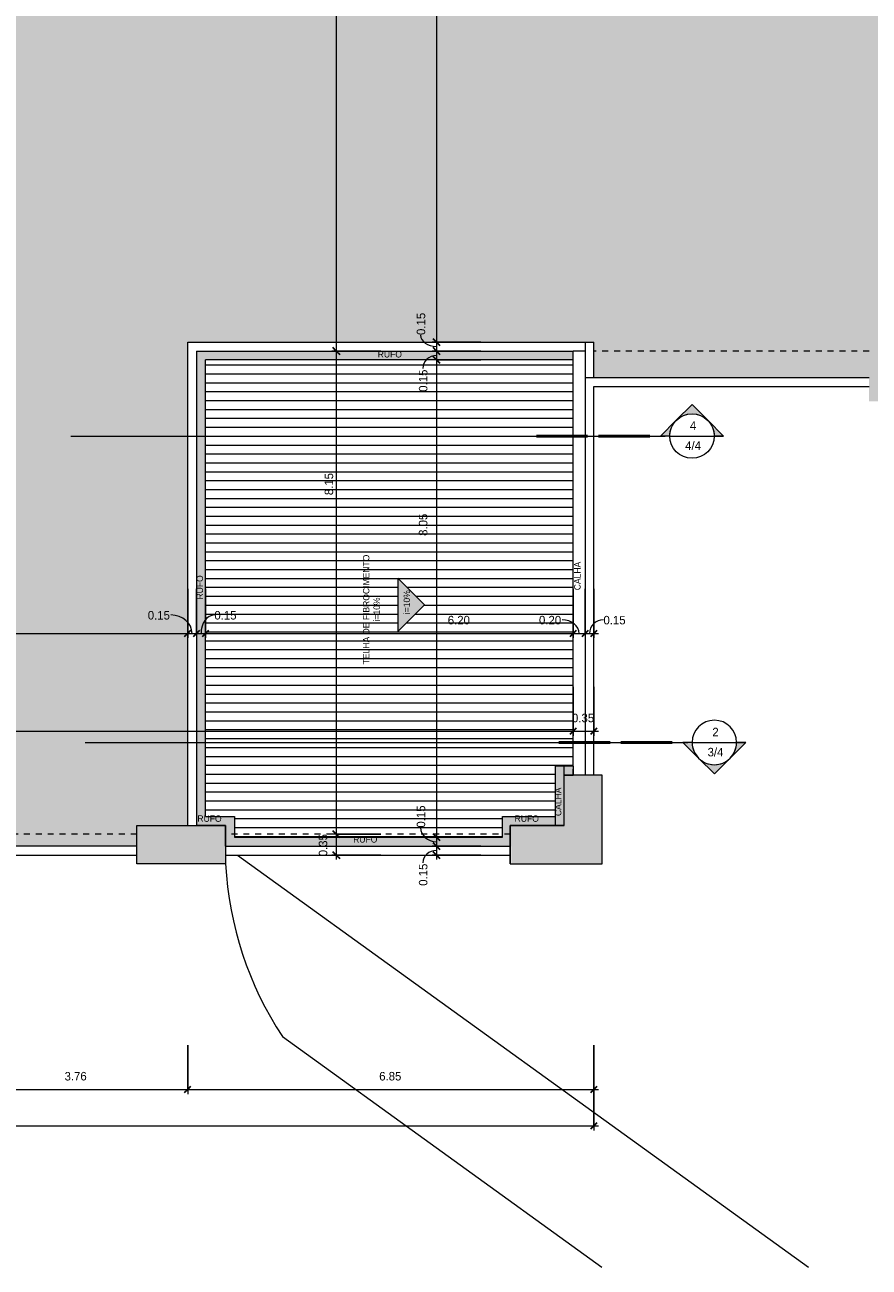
# Model space of a CAD drawing. Header units: metres. Extents: x -32 to 90, y -28 to 32.
# Tile 3 of 148: x -10 to 4, y -28 to -7. Entities that reach past the tile are written whole.
import ezdxf

# ---------------------------------------------------------------- set-up
doc = ezdxf.new("R2010")
doc.units = ezdxf.units.M
doc.linetypes.add('Projeção', pattern=[0.003969, 0.002381, -0.001587])
for name, color, linetype, lineweight in [('A-ANNO-DIMS', 4, 'Continuous', 9), ('A-ANNO-DIMS-75', 211, 'Continuous', 9), ('A-DETL', 90, 'Continuous', 18), ('A-DETL-GENF', 92, 'Continuous', 18), ('A-FLOR-OVHD', 1, 'Projeção', 18), ('A-ROOF', 132, 'Continuous', 18), ('A-ROOF-PATT', 132, 'Continuous', 18), ('A-WALL', 113, 'Continuous', 18), ('G-ANNO-SYMB', 111, 'Continuous', 9), ('G-ANNO-TEXT', 231, 'Continuous', 9)]:
    doc.layers.add(name, color=color, linetype=linetype, lineweight=lineweight)
doc.styles.add('Century Gothic', font='GOTHIC.TTF', dxfattribs={"height": 0.143711})
doc.styles.add('Century Gothic_2', font='GOTHIC.TTF', dxfattribs={"height": 0.107783})
doc.dimstyles.new('Diagonal_-_2MM_Century_Gothic_-_M_3', dxfattribs={"dimscale": 0.3048, "dimtxt": 0.15, "dimasz": 0.369094, "dimexe": 0.246063, "dimexo": 0.0625, "dimgap": 0.369094, "dimtad": 1, "dimrnd": 0.01, "dimzin": 0, "dimdsep": 46, "dimtxsty": 'Century Gothic', "dimblk1": 'OBLIQUE', "dimblk2": 'OBLIQUE', "dimsah": 1, "dimcen": 0.09, "dimdle": 0.246063, "dimazin": 0, "dimtfac": 1, "dimtdec": 4, "dimtix": 1, "dimtmove": 1, "dimatfit": 3, "dimfxl": 2.46063, "dimfxlon": 1, "dimtvp": 1, "dimtolj": 1, "dimtzin": 0, "dimarcsym": 2})
doc.dimstyles.new('Diagonal_-_2MM_Century_Gothic_-_M_3_1', dxfattribs={"dimscale": 0.3048, "dimtxt": 0.15, "dimasz": 0.369094, "dimexe": 0.246063, "dimexo": 0.0625, "dimgap": 0.369094, "dimtad": 1, "dimrnd": 0.01, "dimzin": 0, "dimdsep": 46, "dimtxsty": 'Century Gothic', "dimblk1": 'OBLIQUE', "dimblk2": 'OBLIQUE', "dimsah": 1, "dimcen": 0.09, "dimdle": 0.246063, "dimazin": 0, "dimtfac": 1, "dimtdec": 4, "dimtix": 1, "dimtmove": 0, "dimatfit": 3, "dimfxl": 2.46063, "dimfxlon": 1, "dimtvp": 1, "dimtolj": 1, "dimtzin": 0, "dimarcsym": 2})
doc.dimstyles.new('Diagonal_-_2MM_Century_Gothic_-_M_3_2', dxfattribs={"dimscale": 0.3048, "dimtxt": 0.15, "dimasz": 0.369094, "dimexe": 0.246063, "dimexo": 0.0625, "dimgap": 0.369094, "dimtad": 1, "dimrnd": 0.01, "dimzin": 0, "dimdsep": 46, "dimtxsty": 'Century Gothic', "dimblk1": 'OBLIQUE', "dimblk2": 'OBLIQUE', "dimsah": 1, "dimcen": 0.09, "dimdle": 0.246063, "dimazin": 0, "dimtfac": 1, "dimtdec": 4, "dimtix": 1, "dimtmove": 2, "dimatfit": 3, "dimfxl": 2.46063, "dimfxlon": 1, "dimtvp": 1, "dimtolj": 1, "dimtzin": 0, "dimarcsym": 2})

# ---------------------------------------------------------------- blocks, each defined once
blk = doc.blocks.new('Corte - M_Extremidade superior do corte - Preenchido-1049-3- PLANTA DE COBERTURA')
at = {"layer": 'G-ANNO-SYMB'}
h = blk.add_hatch(color=256, dxfattribs=at)
edge = h.paths.add_edge_path(flags=0)
edge.add_line((-0.00954, 0.00354), (-0.006, 0.00707))
edge.add_line((-0.006, 0.00707), (-0.00246, 0.00354))
edge.add_arc((-0.006, 0), 0.005, 45, 135)
h = blk.add_hatch(color=256, dxfattribs=at)
edge = h.paths.add_edge_path(flags=0)
edge.add_arc((-0.006, 0), 0.005, 135, 180)
edge.add_line((-0.011, 0), (-0.01307, 0))
edge.add_line((-0.01307, 0), (-0.00954, 0.00354))
h = blk.add_hatch(color=256, dxfattribs=at)
edge = h.paths.add_edge_path(flags=0)
edge.add_line((-0.00246, 0.00354), (0.00107, 0))
edge.add_line((0.00107, 0), (-0.001, 0))
edge.add_arc((-0.006, 0), 0.005, 0, 45)
for p, q in [((-0.006, 0.00707), (-0.00954, 0.00354)), ((-0.00246, 0.00354), (-0.006, 0.00707)), ((-0.00954, 0.00354), (-0.01307, 0)), ((0.00107, 0), (-0.00246, 0.00354)), ((-0.01307, 0), (-0.011, 0)), ((-0.001, 0), (0.00107, 0)), ((-0.011, 0), (-0.01307, 0)), ((-0.001, 0), (0.00107, 0))]:
    blk.add_line(p, q, dxfattribs=at)
at = {"layer": 'G-ANNO-SYMB', "lineweight": 50}
for p, q in [((0.00351, 0), (0.01502, 0)), ((0.01746, 0), (0.02898, 0))]:
    blk.add_line(p, q, dxfattribs=at)
at = {"layer": 'G-ANNO-SYMB'}
for start, end in [(360, 180), (135, 180), (45, 135), (0, 45), (180, 360)]:
    blk.add_arc((-0.006, 0), 0.005, start, end, dxfattribs=at)
blk = doc.blocks.new('DIMBLOCK19-3- PLANTA DE COBERTURA')
at = {"layer": 'A-ANNO-DIMS-75', "transparency": 16777216}
for p, q in [((-23.227, -16.678), (-23.227, -17.503)), ((-23.227, -17.428), (-23.227, -16.678)), ((-7.067, -16.678), (-7.067, -17.503)), ((-7.067, -17.428), (-7.067, -16.678)), ((-23.227, -17.428), (-7.067, -17.428))]:
    blk.add_line(p, q, dxfattribs=at)
at = {"layer": 'A-ANNO-DIMS-75', "lineweight": 35, "transparency": 16777216}
for p, q in [((-23.227, -17.428), (-23.171, -17.372)), ((-7.067, -17.428), (-7.011, -17.372)), ((-23.227, -17.428), (-23.284, -17.484)), ((-7.067, -17.428), (-7.124, -17.484))]:
    blk.add_line(p, q, dxfattribs=at)
at = {"layer": 'A-ANNO-DIMS-75', "color": 0, "transparency": 16777216, "insert": (-15.398, -17.131), "char_height": 0.1437, "width": 0.60286, "attachment_point": 1, "line_spacing_factor": 0.984117, "style": 'Century Gothic'}
blk.add_mtext('16.16', dxfattribs=at)
blk = doc.blocks.new('_Oblique')
at = {"color": 0, "linetype": 'ByBlock', "lineweight": -2}
blk.add_line((-0.5, -0.5), (0.5, 0.5), dxfattribs=at)
blk = doc.blocks.new('DIMBLOCK20-3- PLANTA DE COBERTURA')
at = {"layer": 'A-ANNO-DIMS-75', "transparency": 16777216}
for p, q in [((-7.067, -16.678), (-7.067, -17.503)), ((-7.067, -17.428), (-7.067, -16.678)), ((-6.917, -16.678), (-6.917, -17.503)), ((-6.917, -17.428), (-6.917, -16.678)), ((-7.067, -17.428), (-6.917, -17.428))]:
    blk.add_line(p, q, dxfattribs=at)
at = {"layer": 'A-ANNO-DIMS-75', "lineweight": 35, "transparency": 16777216}
for p, q in [((-7.067, -17.428), (-7.011, -17.372)), ((-6.917, -17.428), (-6.861, -17.372)), ((-7.067, -17.428), (-7.124, -17.484)), ((-6.917, -17.428), (-6.974, -17.484))]:
    blk.add_line(p, q, dxfattribs=at)
at = {"layer": 'A-ANNO-DIMS-75', "transparency": 16777216}
blk.add_ellipse((-7.35, -17.428), major_axis=(0.357, 0), ratio=0.874283, start_param=0, end_param=1.570796, dxfattribs=at)
at = {"layer": 'A-ANNO-DIMS-75', "color": 0, "transparency": 16777216, "insert": (-7.74, -17.049), "char_height": 0.1437, "width": 0.46857, "attachment_point": 1, "line_spacing_factor": 0.984117, "style": 'Century Gothic'}
blk.add_mtext('0.15', dxfattribs=at)
blk = doc.blocks.new('DIMBLOCK21-3- PLANTA DE COBERTURA')
at = {"layer": 'A-ANNO-DIMS-75', "transparency": 16777216}
for p, q in [((-6.917, -16.678), (-6.917, -17.503)), ((-6.917, -17.428), (-6.917, -16.678)), ((-6.767, -16.678), (-6.767, -17.503)), ((-6.767, -17.428), (-6.767, -16.678)), ((-6.917, -17.428), (-6.767, -17.428))]:
    blk.add_line(p, q, dxfattribs=at)
at = {"layer": 'A-ANNO-DIMS-75', "lineweight": 35, "transparency": 16777216}
for p, q in [((-6.917, -17.428), (-6.861, -17.372)), ((-6.767, -17.428), (-6.711, -17.372)), ((-6.917, -17.428), (-6.974, -17.484)), ((-6.767, -17.428), (-6.824, -17.484))]:
    blk.add_line(p, q, dxfattribs=at)
at = {"layer": 'A-ANNO-DIMS-75', "transparency": 16777216}
blk.add_ellipse((-6.617, -17.428), major_axis=(0, 0.312), ratio=0.72224, start_param=0, end_param=1.570796, dxfattribs=at)
at = {"layer": 'A-ANNO-DIMS-75', "color": 0, "transparency": 16777216, "insert": (-6.617, -17.049), "char_height": 0.1437, "width": 0.46857, "attachment_point": 1, "line_spacing_factor": 0.984117, "style": 'Century Gothic'}
blk.add_mtext('0.15', dxfattribs=at)
blk = doc.blocks.new('DIMBLOCK22-3- PLANTA DE COBERTURA')
at = {"layer": 'A-ANNO-DIMS-75', "transparency": 16777216}
for p, q in [((-6.767, -16.678), (-6.767, -17.503)), ((-6.767, -17.428), (-6.767, -16.678)), ((-0.567, -16.678), (-0.567, -17.503)), ((-0.567, -17.428), (-0.567, -16.678)), ((-6.767, -17.428), (-0.567, -17.428))]:
    blk.add_line(p, q, dxfattribs=at)
at = {"layer": 'A-ANNO-DIMS-75', "lineweight": 35, "transparency": 16777216}
for p, q in [((-6.767, -17.428), (-6.711, -17.372)), ((-0.567, -17.428), (-0.511, -17.372)), ((-6.767, -17.428), (-6.824, -17.484)), ((-0.567, -17.428), (-0.624, -17.484))]:
    blk.add_line(p, q, dxfattribs=at)
at = {"layer": 'A-ANNO-DIMS-75', "color": 0, "transparency": 16777216, "insert": (-2.682, -17.131), "char_height": 0.1437, "width": 0.46857, "attachment_point": 1, "line_spacing_factor": 0.984117, "style": 'Century Gothic'}
blk.add_mtext('6.20', dxfattribs=at)
blk = doc.blocks.new('DIMBLOCK23-3- PLANTA DE COBERTURA')
at = {"layer": 'A-ANNO-DIMS-75', "transparency": 16777216}
for p, q in [((-0.567, -16.678), (-0.567, -17.503)), ((-0.567, -17.428), (-0.567, -16.678)), ((-0.367, -16.678), (-0.367, -17.503)), ((-0.367, -17.428), (-0.367, -16.678)), ((-0.567, -17.428), (-0.367, -17.428))]:
    blk.add_line(p, q, dxfattribs=at)
at = {"layer": 'A-ANNO-DIMS-75', "lineweight": 35, "transparency": 16777216}
for p, q in [((-0.567, -17.428), (-0.511, -17.372)), ((-0.367, -17.428), (-0.311, -17.372)), ((-0.567, -17.428), (-0.624, -17.484)), ((-0.367, -17.428), (-0.424, -17.484))]:
    blk.add_line(p, q, dxfattribs=at)
at = {"layer": 'A-ANNO-DIMS-75', "transparency": 16777216}
blk.add_ellipse((-0.754, -17.428), major_axis=(0.287, 0), ratio=0.803991, start_param=0, end_param=1.570796, dxfattribs=at)
at = {"layer": 'A-ANNO-DIMS-75', "color": 0, "transparency": 16777216, "insert": (-1.144, -17.131), "char_height": 0.1437, "width": 0.46857, "attachment_point": 1, "line_spacing_factor": 0.984117, "style": 'Century Gothic'}
blk.add_mtext('0.20', dxfattribs=at)
blk = doc.blocks.new('DIMBLOCK24-3- PLANTA DE COBERTURA')
at = {"layer": 'A-ANNO-DIMS-75', "transparency": 16777216}
for p, q in [((-0.367, -16.678), (-0.367, -17.503)), ((-0.367, -17.428), (-0.367, -16.678)), ((-0.217, -16.678), (-0.217, -17.503)), ((-0.217, -17.428), (-0.217, -16.678)), ((-0.367, -17.428), (-0.142, -17.428))]:
    blk.add_line(p, q, dxfattribs=at)
at = {"layer": 'A-ANNO-DIMS-75', "lineweight": 35, "transparency": 16777216}
for p, q in [((-0.367, -17.428), (-0.311, -17.372)), ((-0.217, -17.428), (-0.161, -17.372)), ((-0.367, -17.428), (-0.424, -17.484)), ((-0.217, -17.428), (-0.274, -17.484))]:
    blk.add_line(p, q, dxfattribs=at)
at = {"layer": 'A-ANNO-DIMS-75', "transparency": 16777216}
blk.add_ellipse((-0.057, -17.428), major_axis=(-0.235, 0), ratio=0.979867, start_param=4.712389, end_param=6.283185, dxfattribs=at)
at = {"layer": 'A-ANNO-DIMS-75', "color": 0, "transparency": 16777216, "insert": (-0.057, -17.131), "char_height": 0.1437, "width": 0.46857, "attachment_point": 1, "line_spacing_factor": 0.984117, "style": 'Century Gothic'}
blk.add_mtext('0.15', dxfattribs=at)
blk = doc.blocks.new('DIMBLOCK39-3- PLANTA DE COBERTURA')
at = {"layer": 'A-ANNO-DIMS-75', "transparency": 16777216}
for p, q in [((-28.034, -18.328), (-28.034, -19.153)), ((-28.034, -19.078), (-28.034, -18.328)), ((-0.567, -18.328), (-0.567, -19.153)), ((-0.567, -19.078), (-0.567, -18.328)), ((-28.034, -19.078), (-0.567, -19.078))]:
    blk.add_line(p, q, dxfattribs=at)
at = {"layer": 'A-ANNO-DIMS-75', "lineweight": 35, "transparency": 16777216}
for p, q in [((-28.034, -19.078), (-27.978, -19.021)), ((-0.567, -19.078), (-0.511, -19.021)), ((-28.034, -19.078), (-28.09, -19.134)), ((-0.567, -19.078), (-0.624, -19.134))]:
    blk.add_line(p, q, dxfattribs=at)
at = {"layer": 'A-ANNO-DIMS-75', "color": 0, "transparency": 16777216, "insert": (-14.552, -18.781), "char_height": 0.1437, "width": 0.60286, "attachment_point": 1, "line_spacing_factor": 0.984117, "style": 'Century Gothic'}
blk.add_mtext('27.47', dxfattribs=at)
blk = doc.blocks.new('DIMBLOCK40-3- PLANTA DE COBERTURA')
at = {"layer": 'A-ANNO-DIMS-75', "transparency": 16777216}
for p, q in [((-0.567, -18.328), (-0.567, -19.153)), ((-0.567, -19.078), (-0.567, -18.328)), ((-0.217, -18.328), (-0.217, -19.153)), ((-0.217, -19.078), (-0.217, -18.328)), ((-0.567, -19.078), (-0.142, -19.078))]:
    blk.add_line(p, q, dxfattribs=at)
at = {"layer": 'A-ANNO-DIMS-75', "lineweight": 35, "transparency": 16777216}
for p, q in [((-0.567, -19.078), (-0.511, -19.021)), ((-0.217, -19.078), (-0.161, -19.021)), ((-0.567, -19.078), (-0.624, -19.134)), ((-0.217, -19.078), (-0.274, -19.134))]:
    blk.add_line(p, q, dxfattribs=at)
at = {"layer": 'A-ANNO-DIMS-75', "color": 0, "transparency": 16777216, "insert": (-0.588, -18.781), "char_height": 0.1437, "width": 0.46857, "attachment_point": 1, "line_spacing_factor": 0.984117, "style": 'Century Gothic'}
blk.add_mtext('0.35', dxfattribs=at)
blk = doc.blocks.new('DIMBLOCK49-3- PLANTA DE COBERTURA')
at = {"layer": 'A-ANNO-DIMS-75', "lineweight": 35, "transparency": 16777216}
for p, q in [((-2.872, 5.415), (-2.928, 5.472)), ((-2.872, 5.415), (-2.816, 5.359)), ((-2.872, -12.515), (-2.928, -12.458)), ((-2.872, -12.515), (-2.816, -12.571))]:
    blk.add_line(p, q, dxfattribs=at)
at = {"layer": 'A-ANNO-DIMS-75', "transparency": 16777216}
for p, q in [((-2.872, 5.49), (-2.872, -12.515)), ((-2.122, 5.415), (-2.947, 5.415)), ((-2.872, 5.415), (-2.122, 5.415)), ((-2.122, -12.515), (-2.947, -12.515)), ((-2.872, -12.515), (-2.122, -12.515))]:
    blk.add_line(p, q, dxfattribs=at)
at = {"layer": 'A-ANNO-DIMS-75', "color": 0, "transparency": 16777216, "insert": (-3.169, -3.801), "char_height": 0.1437, "width": 0.60286, "attachment_point": 1, "rotation": 90, "line_spacing_factor": 0.984117, "style": 'Century Gothic'}
blk.add_mtext('17.93', dxfattribs=at)
blk = doc.blocks.new('DIMBLOCK50-3- PLANTA DE COBERTURA')
at = {"layer": 'A-ANNO-DIMS-75', "transparency": 16777216}
for p, q in [((-2.122, -12.515), (-2.947, -12.515)), ((-2.872, -12.515), (-2.872, -12.665)), ((-2.872, -12.515), (-2.122, -12.515)), ((-2.122, -12.665), (-2.947, -12.665)), ((-2.872, -12.665), (-2.122, -12.665))]:
    blk.add_line(p, q, dxfattribs=at)
at = {"layer": 'A-ANNO-DIMS-75', "lineweight": 35, "transparency": 16777216}
for p, q in [((-2.872, -12.515), (-2.928, -12.458)), ((-2.872, -12.515), (-2.816, -12.571)), ((-2.872, -12.665), (-2.928, -12.608)), ((-2.872, -12.665), (-2.816, -12.721))]:
    blk.add_line(p, q, dxfattribs=at)
at = {"layer": 'A-ANNO-DIMS-75', "transparency": 16777216}
blk.add_ellipse((-2.872, -12.395), major_axis=(0.267, 0), ratio=0.728492, start_param=3.141593, end_param=4.712389, dxfattribs=at)
at = {"layer": 'A-ANNO-DIMS-75', "color": 0, "transparency": 16777216, "insert": (-3.206, -12.395), "char_height": 0.1437, "width": 0.46857, "attachment_point": 1, "rotation": 90, "line_spacing_factor": 0.984117, "style": 'Century Gothic'}
blk.add_mtext('0.15', dxfattribs=at)
blk = doc.blocks.new('DIMBLOCK51-3- PLANTA DE COBERTURA')
at = {"layer": 'A-ANNO-DIMS-75', "transparency": 16777216}
for p, q in [((-2.122, -12.665), (-2.947, -12.665)), ((-2.872, -12.665), (-2.872, -12.815)), ((-2.872, -12.665), (-2.122, -12.665)), ((-2.122, -12.815), (-2.947, -12.815)), ((-2.872, -12.815), (-2.122, -12.815))]:
    blk.add_line(p, q, dxfattribs=at)
at = {"layer": 'A-ANNO-DIMS-75', "lineweight": 35, "transparency": 16777216}
for p, q in [((-2.872, -12.665), (-2.928, -12.608)), ((-2.872, -12.815), (-2.928, -12.758)), ((-2.872, -12.665), (-2.816, -12.721)), ((-2.872, -12.815), (-2.816, -12.871))]:
    blk.add_line(p, q, dxfattribs=at)
at = {"layer": 'A-ANNO-DIMS-75', "transparency": 16777216}
blk.add_ellipse((-2.872, -12.961), major_axis=(-0.23, 0), ratio=0.961995, start_param=4.712389, end_param=6.283185, dxfattribs=at)
at = {"layer": 'A-ANNO-DIMS-75', "color": 0, "transparency": 16777216, "insert": (-3.169, -13.352), "char_height": 0.1437, "width": 0.46857, "attachment_point": 1, "rotation": 90, "line_spacing_factor": 0.984117, "style": 'Century Gothic'}
blk.add_mtext('0.15', dxfattribs=at)
blk = doc.blocks.new('DIMBLOCK52-3- PLANTA DE COBERTURA')
at = {"layer": 'A-ANNO-DIMS-75', "lineweight": 35, "transparency": 16777216}
for p, q in [((-2.872, -12.815), (-2.928, -12.758)), ((-2.872, -12.815), (-2.816, -12.871)), ((-2.872, -20.865), (-2.928, -20.808)), ((-2.872, -20.865), (-2.816, -20.921))]:
    blk.add_line(p, q, dxfattribs=at)
at = {"layer": 'A-ANNO-DIMS-75', "transparency": 16777216}
for p, q in [((-2.122, -12.815), (-2.947, -12.815)), ((-2.872, -12.815), (-2.872, -20.865)), ((-2.872, -12.815), (-2.122, -12.815)), ((-2.122, -20.865), (-2.947, -20.865)), ((-2.872, -20.865), (-2.122, -20.865))]:
    blk.add_line(p, q, dxfattribs=at)
at = {"layer": 'A-ANNO-DIMS-75', "color": 0, "transparency": 16777216, "insert": (-3.169, -15.782), "char_height": 0.1437, "width": 0.46857, "attachment_point": 1, "rotation": 90, "line_spacing_factor": 0.984117, "style": 'Century Gothic'}
blk.add_mtext('8.05', dxfattribs=at)
blk = doc.blocks.new('DIMBLOCK53-3- PLANTA DE COBERTURA')
at = {"layer": 'A-ANNO-DIMS-75', "transparency": 16777216}
for p, q in [((-2.122, -20.865), (-2.947, -20.865)), ((-2.872, -20.865), (-2.872, -21.015)), ((-2.872, -20.865), (-2.122, -20.865)), ((-2.122, -21.015), (-2.947, -21.015)), ((-2.872, -21.015), (-2.122, -21.015))]:
    blk.add_line(p, q, dxfattribs=at)
at = {"layer": 'A-ANNO-DIMS-75', "lineweight": 35, "transparency": 16777216}
for p, q in [((-2.872, -20.865), (-2.928, -20.808)), ((-2.872, -20.865), (-2.816, -20.921)), ((-2.872, -21.015), (-2.928, -20.958)), ((-2.872, -21.015), (-2.816, -21.071))]:
    blk.add_line(p, q, dxfattribs=at)
at = {"layer": 'A-ANNO-DIMS-75', "transparency": 16777216}
blk.add_ellipse((-2.872, -20.702), major_axis=(0.267, 0), ratio=0.890224, start_param=3.141593, end_param=4.712389, dxfattribs=at)
at = {"layer": 'A-ANNO-DIMS-75', "color": 0, "transparency": 16777216, "insert": (-3.206, -20.702), "char_height": 0.1437, "width": 0.46857, "attachment_point": 1, "rotation": 90, "line_spacing_factor": 0.984117, "style": 'Century Gothic'}
blk.add_mtext('0.15', dxfattribs=at)
blk = doc.blocks.new('DIMBLOCK54-3- PLANTA DE COBERTURA')
at = {"layer": 'A-ANNO-DIMS-75', "transparency": 16777216}
for p, q in [((-2.122, -21.015), (-2.947, -21.015)), ((-2.872, -21.015), (-2.872, -21.24)), ((-2.872, -21.015), (-2.122, -21.015)), ((-2.122, -21.165), (-2.947, -21.165)), ((-2.872, -21.165), (-2.122, -21.165))]:
    blk.add_line(p, q, dxfattribs=at)
at = {"layer": 'A-ANNO-DIMS-75', "lineweight": 35, "transparency": 16777216}
for p, q in [((-2.872, -21.015), (-2.928, -20.958)), ((-2.872, -21.165), (-2.928, -21.108)), ((-2.872, -21.015), (-2.816, -21.071)), ((-2.872, -21.165), (-2.816, -21.221))]:
    blk.add_line(p, q, dxfattribs=at)
at = {"layer": 'A-ANNO-DIMS-75', "transparency": 16777216}
blk.add_ellipse((-2.872, -21.293), major_axis=(0.23, 0), ratio=0.882979, start_param=1.570796, end_param=3.141593, dxfattribs=at)
at = {"layer": 'A-ANNO-DIMS-75', "color": 0, "transparency": 16777216, "insert": (-3.169, -21.683), "char_height": 0.1437, "width": 0.46857, "attachment_point": 1, "rotation": 90, "line_spacing_factor": 0.984117, "style": 'Century Gothic'}
blk.add_mtext('0.15', dxfattribs=at)
blk = doc.blocks.new('DIMBLOCK55-3- PLANTA DE COBERTURA')
at = {"layer": 'A-ANNO-DIMS-75', "lineweight": 35, "transparency": 16777216}
for p, q in [((-4.561, 5.415), (-4.617, 5.472)), ((-4.561, 5.415), (-4.504, 5.359)), ((-4.561, -12.665), (-4.617, -12.608)), ((-4.561, -12.665), (-4.504, -12.721))]:
    blk.add_line(p, q, dxfattribs=at)
at = {"layer": 'A-ANNO-DIMS-75', "transparency": 16777216}
for p, q in [((-4.561, 5.49), (-4.561, -12.665)), ((-3.811, 5.415), (-4.636, 5.415)), ((-4.561, 5.415), (-3.811, 5.415)), ((-3.811, -12.665), (-4.636, -12.665)), ((-4.561, -12.665), (-3.811, -12.665))]:
    blk.add_line(p, q, dxfattribs=at)
at = {"layer": 'A-ANNO-DIMS-75', "color": 0, "transparency": 16777216, "insert": (-4.857, -3.876), "char_height": 0.1437, "width": 0.60286, "attachment_point": 1, "rotation": 90, "line_spacing_factor": 0.984117, "style": 'Century Gothic'}
blk.add_mtext('18.08', dxfattribs=at)
blk = doc.blocks.new('DIMBLOCK56-3- PLANTA DE COBERTURA')
at = {"layer": 'A-ANNO-DIMS-75', "transparency": 16777216}
for p, q in [((-3.811, -12.665), (-4.636, -12.665)), ((-4.561, -12.665), (-4.561, -20.815)), ((-4.561, -12.665), (-3.811, -12.665)), ((-3.811, -20.815), (-4.636, -20.815)), ((-4.561, -20.815), (-3.811, -20.815))]:
    blk.add_line(p, q, dxfattribs=at)
at = {"layer": 'A-ANNO-DIMS-75', "lineweight": 35, "transparency": 16777216}
for p, q in [((-4.561, -12.665), (-4.617, -12.608)), ((-4.561, -12.665), (-4.504, -12.721)), ((-4.561, -20.815), (-4.617, -20.758)), ((-4.561, -20.815), (-4.504, -20.871))]:
    blk.add_line(p, q, dxfattribs=at)
at = {"layer": 'A-ANNO-DIMS-75', "color": 0, "transparency": 16777216, "insert": (-4.758, -15.096), "char_height": 0.1437, "width": 0.46857, "attachment_point": 1, "rotation": 90, "line_spacing_factor": 0.984117, "style": 'Century Gothic'}
blk.add_mtext('8.15', dxfattribs=at)
blk = doc.blocks.new('DIMBLOCK57-3- PLANTA DE COBERTURA')
at = {"layer": 'A-ANNO-DIMS-75', "transparency": 16777216}
for p, q in [((-3.811, -20.815), (-4.636, -20.815)), ((-4.561, -20.815), (-4.561, -21.24)), ((-4.561, -20.815), (-3.811, -20.815)), ((-3.811, -21.165), (-4.636, -21.165)), ((-4.561, -21.165), (-3.811, -21.165))]:
    blk.add_line(p, q, dxfattribs=at)
at = {"layer": 'A-ANNO-DIMS-75', "lineweight": 35, "transparency": 16777216}
for p, q in [((-4.561, -20.815), (-4.617, -20.758)), ((-4.561, -20.815), (-4.504, -20.871)), ((-4.561, -21.165), (-4.617, -21.108)), ((-4.561, -21.165), (-4.504, -21.221))]:
    blk.add_line(p, q, dxfattribs=at)
at = {"layer": 'A-ANNO-DIMS-75', "color": 0, "transparency": 16777216, "insert": (-4.857, -21.185), "char_height": 0.1437, "width": 0.46857, "attachment_point": 1, "rotation": 90, "line_spacing_factor": 0.984117, "style": 'Century Gothic'}
blk.add_mtext('0.35', dxfattribs=at)
blk = doc.blocks.new('DIMBLOCK75-3- PLANTA DE COBERTURA')
at = {"layer": 'A-ANNO-DIMS-75', "transparency": 16777216}
for p, q in [((-10.827, -24.369), (-10.827, -25.194)), ((-10.827, -25.119), (-10.827, -24.369)), ((-7.067, -24.369), (-7.067, -25.194)), ((-7.067, -25.119), (-7.067, -24.369)), ((-10.827, -25.119), (-7.067, -25.119))]:
    blk.add_line(p, q, dxfattribs=at)
at = {"layer": 'A-ANNO-DIMS-75', "lineweight": 35, "transparency": 16777216}
for p, q in [((-10.827, -25.119), (-10.884, -25.175)), ((-10.827, -25.119), (-10.771, -25.063)), ((-7.067, -25.119), (-7.124, -25.175)), ((-7.067, -25.119), (-7.011, -25.063))]:
    blk.add_line(p, q, dxfattribs=at)
at = {"layer": 'A-ANNO-DIMS-75', "color": 0, "transparency": 16777216, "insert": (-9.143, -24.822), "char_height": 0.1437, "width": 0.46857, "attachment_point": 1, "line_spacing_factor": 0.984117, "style": 'Century Gothic'}
blk.add_mtext('3.76', dxfattribs=at)
blk = doc.blocks.new('DIMBLOCK76-3- PLANTA DE COBERTURA')
at = {"layer": 'A-ANNO-DIMS-75', "transparency": 16777216}
for p, q in [((-7.067, -24.369), (-7.067, -25.194)), ((-7.067, -25.119), (-7.067, -24.369)), ((-0.217, -24.369), (-0.217, -25.194)), ((-0.217, -25.119), (-0.217, -24.369)), ((-7.067, -25.119), (-0.142, -25.119))]:
    blk.add_line(p, q, dxfattribs=at)
at = {"layer": 'A-ANNO-DIMS-75', "lineweight": 35, "transparency": 16777216}
for p, q in [((-7.067, -25.119), (-7.124, -25.175)), ((-7.067, -25.119), (-7.011, -25.063)), ((-0.217, -25.119), (-0.274, -25.175)), ((-0.217, -25.119), (-0.161, -25.063))]:
    blk.add_line(p, q, dxfattribs=at)
at = {"layer": 'A-ANNO-DIMS-75', "color": 0, "transparency": 16777216, "insert": (-3.838, -24.822), "char_height": 0.1437, "width": 0.46857, "attachment_point": 1, "line_spacing_factor": 0.984117, "style": 'Century Gothic'}
blk.add_mtext('6.85', dxfattribs=at)
blk = doc.blocks.new('DIMBLOCK77-3- PLANTA DE COBERTURA')
at = {"layer": 'A-ANNO-DIMS-75', "transparency": 16777216}
for p, q in [((-28.384, -24.982), (-28.384, -25.807)), ((-28.384, -25.732), (-28.384, -24.982)), ((-0.217, -24.982), (-0.217, -25.807)), ((-0.217, -25.732), (-0.217, -24.982)), ((-28.459, -25.732), (-0.142, -25.732))]:
    blk.add_line(p, q, dxfattribs=at)
at = {"layer": 'A-ANNO-DIMS-75', "lineweight": 35, "transparency": 16777216}
for p, q in [((-28.384, -25.732), (-28.44, -25.789)), ((-28.384, -25.732), (-28.328, -25.676)), ((-0.217, -25.732), (-0.274, -25.789)), ((-0.217, -25.732), (-0.161, -25.676))]:
    blk.add_line(p, q, dxfattribs=at)
at = {"layer": 'A-ANNO-DIMS-75', "color": 0, "transparency": 16777216, "insert": (-14.552, -25.436), "char_height": 0.1437, "width": 0.60286, "attachment_point": 1, "line_spacing_factor": 0.984117, "style": 'Century Gothic'}
blk.add_mtext('28.17', dxfattribs=at)

msp = doc.modelspace()

# ---------------------------------------------------------------- hatches: boundary and pattern name
at = {"layer": 'A-DETL-GENF'}
h = msp.add_hatch(color=7, dxfattribs=at)
h.paths.add_polyline_path([(23.423, -13.515), (23.423, -12.515), (22.213, -12.515), (22.213, -13.515), (23.273, -13.515)], flags=0)
h.paths.add_polyline_path([(17.273, -13.515), (17.423, -13.515), (17.423, -12.515), (16.423, -12.515), (16.423, -13.515), (16.573, -13.515)], flags=0)
h.paths.add_polyline_path([(10.739, -13.515), (11.423, -13.515), (11.423, -12.515), (10.423, -12.515), (10.423, -13.515), (10.573, -13.515)], flags=0)
h.paths.add_polyline_path([(4.573, -13.515), (5.423, -13.515), (5.423, -12.515), (4.423, -12.515), (4.423, -13.515)], flags=0)
h.paths.add_polyline_path([(22.423, 1.285), (23.423, 1.285), (23.423, 2.285), (22.213, 2.285), (22.213, 1.285), (22.363, 1.285)], flags=0)
h.paths.add_polyline_path([(16.573, 1.285), (17.423, 1.285), (17.423, 2.285), (16.423, 2.285), (16.423, 1.285)], flags=0)
h.paths.add_polyline_path([(10.923, 1.285), (11.423, 1.285), (11.423, 2.285), (10.423, 2.285), (10.423, 1.285), (10.739, 1.285)], flags=0)
h.paths.add_polyline_path([(5.423, 1.285), (5.423, 2.285), (4.423, 2.285), (4.423, 1.285), (5.273, 1.285)], flags=0)
h.paths.add_polyline_path([(-0.877, 1.285), (-0.297, 1.285), (-0.297, 2.285), (-1.297, 2.285), (-1.297, 1.285), (-1.147, 1.285)], flags=0)
h.paths.add_polyline_path([(-4.927, 5.115), (-4.477, 5.115), (-4.477, 6.115), (-5.477, 6.115), (-5.477, 5.115), (-5.077, 5.115)], flags=0)
h.paths.add_polyline_path([(-4.627, 10.835), (-4.477, 10.835), (-4.477, 11.835), (-5.477, 11.835), (-5.477, 10.835), (-4.777, 10.835)], flags=0)
h.paths.add_polyline_path([(-4.477, 16.835), (-4.477, 17.835), (-5.477, 17.835), (-5.477, 16.835), (-4.627, 16.835)], flags=0)
h.paths.add_polyline_path([(-4.627, 22.835), (-4.477, 22.835), (-4.477, 23.835), (-5.477, 23.835), (-5.477, 22.835), (-4.777, 22.835)], flags=0)
h.paths.add_polyline_path([(-4.627, 28.835), (-4.477, 28.835), (-4.477, 30.085), (-5.477, 30.085), (-5.477, 28.835), (-4.777, 28.835)], flags=0)
for color, points in [(254, [(-7.927, -21.015), (-7.927, -20.665), (-7.067, -20.665), (-7.067, -12.515), (-0.217, -12.515), (-0.217, -13.115), (4.423, -13.115), (4.423, -12.515), (5.423, -12.515), (5.423, -13.115), (10.423, -13.115), (10.423, -12.515), (11.423, -12.515), (11.423, -13.115), (16.423, -13.115), (16.423, -12.515), (17.423, -12.515), (17.423, -13.115), (22.213, -13.115), (22.213, -12.515), (23.273, -12.515), (23.273, -7.165), (22.713, -7.165), (22.713, -6.165), (23.273, -6.165), (23.273, -1.165), (22.863, -1.165), (22.863, -0.165), (23.273, -0.165), (23.273, 1.285), (22.213, 1.285), (22.213, 1.685), (17.423, 1.685), (17.423, 1.285), (16.423, 1.285), (16.423, 1.685), (11.423, 1.685), (11.423, 1.285), (10.423, 1.285), (10.423, 1.685), (5.423, 1.685), (5.423, 1.285), (4.423, 1.285), (4.423, 1.685), (-0.297, 1.685), (-0.297, 1.285), (-1.297, 1.285), (-1.297, 2.285), (-0.447, 2.285), (-0.447, 6.035), (-0.527, 6.035), (-0.527, 5.185), (-1.677, 5.185), (-1.677, 6.035), (-4.477, 6.035), (-4.477, 5.115), (-5.477, 5.115), (-5.477, 6.115), (-4.927, 6.115), (-4.927, 10.835), (-5.477, 10.835), (-5.477, 11.835), (-4.927, 11.835), (-4.927, 16.835), (-5.477, 16.835), (-5.477, 17.835), (-4.927, 17.835), (-4.927, 22.835), (-5.477, 22.835), (-5.477, 23.835), (-4.927, 23.835), (-4.927, 28.835), (-5.477, 28.835), (-5.477, 29.535), (-19.277, 29.535), (-19.277, -0.66), (-28.362, -0.66), (-28.362, -1.515), (-28.712, -1.515), (-28.712, -11.79), (-28.362, -11.79), (-28.362, -12.615), (-23.227, -12.615), (-23.227, -20.165), (-22.377, -20.165), (-22.377, -21.015), (-10.827, -21.015)]), (7, [(-6.427, -21.015), (-1.608, -21.015), (-1.608, -20.665), (-0.717, -20.665), (-0.717, -19.815), (-0.567, -19.815), (-0.567, -19.665), (-0.867, -19.665), (-0.867, -20.515), (-1.758, -20.515), (-1.758, -20.865), (-6.277, -20.865), (-6.277, -20.515), (-6.767, -20.515), (-6.767, -12.815), (-0.567, -12.815), (-0.567, -12.665), (-6.917, -12.665), (-6.917, -20.665), (-6.427, -20.665), (-6.427, -20.982)]), (7, [(-3.526, -17.393), (-3.076, -16.943), (-3.526, -16.493), (-3.526, -16.575)]), (7, [(-0.077, -21.315), (-0.077, -19.815), (-0.717, -19.815), (-0.717, -20.665), (-1.608, -20.665), (-1.608, -21.315), (-0.217, -21.315)]), (7, [(-7.777, -21.315), (-6.427, -21.315), (-6.427, -20.665), (-7.927, -20.665), (-7.927, -21.315)])]:
    msp.add_hatch(color=color, dxfattribs=at).paths.add_polyline_path(points, flags=0)
at = {"layer": 'A-ROOF-PATT'}
h = msp.add_hatch(dxfattribs=at)
h.set_pattern_fill('FP_2', color=256, style=0, pattern_type=2)
h.set_pattern_definition([(0, (0.424, 0), (0, 0.15), [])])
h.paths.add_polyline_path([(-6.277, -20.865), (-1.758, -20.865), (-1.758, -20.515), (-0.867, -20.515), (-0.867, -19.665), (-0.567, -19.665), (-0.567, -12.815), (-6.767, -12.815), (-6.767, -20.515), (-6.277, -20.515), (-6.277, -20.815)], flags=0)
h.paths.add_polyline_path([(-3.526, -17.393), (-3.526, -16.493), (-3.076, -16.943), (-3.403, -17.269)], flags=0)

# ---------------------------------------------------------------- linework, layer by layer
at = {"layer": 'A-DETL'}
for p, q in [((-6.917, -12.665), (-6.917, -20.665)), ((-6.917, -12.665), (-0.567, -12.665)), ((-0.567, -12.815), (-0.567, -12.665)), ((-0.567, -12.815), (-6.767, -12.815)), ((-6.767, -20.515), (-6.767, -12.815)), ((-3.526, -16.493), (-3.526, -17.393)), ((-3.526, -16.493), (-3.076, -16.943)), ((-3.526, -17.393), (-3.076, -16.943)), ((-0.867, -20.665), (-0.867, -19.665)), ((-0.567, -19.665), (-0.867, -19.665)), ((-0.717, -20.665), (-0.717, -19.665)), ((-0.567, -19.665), (-0.567, -19.815)), ((-0.717, -19.815), (-0.567, -19.815)), ((-0.077, -19.815), (-0.717, -19.815)), ((-0.077, -21.315), (-0.077, -19.815)), ((-6.767, -20.515), (-6.277, -20.515)), ((-6.277, -20.515), (-6.277, -20.865)), ((-1.758, -20.865), (-1.758, -20.515)), ((-1.758, -20.515), (-0.867, -20.515)), ((-7.927, -20.665), (-6.427, -20.665)), ((-7.927, -21.315), (-7.927, -20.665)), ((-6.427, -20.665), (-6.917, -20.665)), ((-6.427, -21.015), (-6.427, -20.665)), ((-6.427, -20.665), (-6.427, -21.315)), ((-1.628, -21.015), (-1.628, -20.665)), ((-1.628, -20.665), (-0.717, -20.665)), ((-0.717, -20.665), (-1.628, -20.665)), ((-1.628, -20.665), (-1.628, -21.315)), ((-6.277, -20.865), (-1.758, -20.865)), ((-6.427, -21.015), (-1.628, -21.015)), ((-6.427, -21.315), (-7.927, -21.315)), ((-6.227, -21.165), (3.402, -28.114)), ((-1.628, -21.315), (-0.077, -21.315)), ((-5.47, -24.225), (-0.082, -28.114))]:
    msp.add_line(p, q, dxfattribs=at)
msp.add_arc((-0.604, -21.012), 5.831, 182.978, 213.4456, dxfattribs=at)
at = {"layer": 'A-FLOR-OVHD'}
for p, q in [((-0.567, -19.815), (-0.567, -12.665)), ((4.423, -12.665), (-0.217, -12.665)), ((-7.927, -20.815), (-19.377, -20.815)), ((-1.628, -20.815), (-6.427, -20.815))]:
    msp.add_line(p, q, dxfattribs=at)
at = {"layer": 'A-ROOF'}
msp.add_line((-0.567, -19.665), (-0.567, -12.815), dxfattribs=at)
at = {"layer": 'A-WALL'}
for p, q in [((-7.067, -20.665), (-7.067, -12.515)), ((-7.067, -12.515), (-0.217, -12.515)), ((-0.367, -12.515), (-0.367, -19.815)), ((-0.217, -13.115), (-0.217, -12.515)), ((-0.367, -12.665), (-0.567, -12.665)), ((4.423, -13.115), (-0.367, -13.115)), ((-0.217, -13.265), (4.423, -13.265)), ((-0.217, -19.815), (-0.217, -13.265)), ((-7.927, -21.015), (-22.377, -21.015)), ((-1.628, -21.315), (-1.628, -21.015)), ((-10.977, -21.165), (-7.927, -21.165)), ((-6.427, -21.165), (-1.628, -21.165)), ((-1.628, -21.315), (-1.608, -21.315))]:
    msp.add_line(p, q, dxfattribs=at)
at = {"layer": 'G-ANNO-SYMB'}
for p, q in [((-9.039, -14.099), (0.986, -14.099)), ((1.061, -14.099), (1.811, -14.099)), ((-8.795, -19.266), (1.363, -19.266)), ((1.438, -19.266), (2.188, -19.266))]:
    msp.add_line(p, q, dxfattribs=at)

# ---------------------------------------------------------------- block references
at = {"layer": 'G-ANNO-SYMB', "extrusion": (0, 0, -1), "xscale": 74.99999999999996, "yscale": 74.99999999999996, "zscale": 74.99999999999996}
msp.add_blockref('Corte - M_Extremidade superior do corte - Preenchido-1049-3- PLANTA DE COBERTURA', (-0.986, -14.099), dxfattribs=at)
at = {"layer": 'G-ANNO-SYMB', "xscale": 74.99999999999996, "yscale": 74.99999999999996, "zscale": 74.99999999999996, "rotation": 180}
msp.add_blockref('Corte - M_Extremidade superior do corte - Preenchido-1049-3- PLANTA DE COBERTURA', (1.363, -19.266), dxfattribs=at)

# ---------------------------------------------------------------- texts
at = {"layer": 'G-ANNO-SYMB', "attachment_point": 2, "line_spacing_factor": 0.984117, "style": 'Century Gothic'}
for s, insert, char_height, width in [('4', (1.454, -13.85), 0.144, 0.13139), ('4/4', (1.454, -14.189), 0.1437, 0.36538), ('2', (1.832, -19.018), 0.144, 0.13139), ('3/4', (1.832, -19.357), 0.1437, 0.36538)]:
    msp.add_mtext(s, dxfattribs=dict(at, insert=insert, char_height=char_height, width=width))
at = {"layer": 'G-ANNO-TEXT', "color": 7, "char_height": 0.1078, "width": 0.46305, "attachment_point": 1, "line_spacing_factor": 0.984117, "style": 'Century Gothic_2'}
for insert in [(-3.863, -12.666), (-6.903, -20.496), (-1.554, -20.496), (-4.277, -20.846)]:
    msp.add_mtext('RUFO', dxfattribs=dict(at, insert=insert))
at = {"layer": 'G-ANNO-TEXT', "color": 7, "rotation": 90, "line_spacing_factor": 0.984117, "style": 'Century Gothic_2'}
for s, insert, char_height, width, attachment_point in [('TELHA DE FIBROCIMENTO\\Pi=10%', (-4.111, -17.024), 0.10778, 2.1249, 2), ('CALHA', (-0.551, -16.699), 0.1078, 0.61155, 1), ('RUFO', (-6.916, -16.855), 0.1078, 0.46305, 1), ('i=10%', (-3.426, -17.103), 0.1078, 0.47655, 1), ('CALHA', (-0.875, -20.507), 0.1078, 0.61155, 1)]:
    msp.add_mtext(s, dxfattribs=dict(at, insert=insert, char_height=char_height, width=width, attachment_point=attachment_point))

# ---------------------------------------------------------------- dimensions: what is measured, and where the dimension line sits
at = {"layer": 'A-ANNO-DIMS'}
for base, p1, p2, override, picture, middle in [((-4.561, -12.665), (-3.811, 5.415), (-3.811, -12.665), {"dimpost": '<>', "dimfxl": 18.079998}, 'DIMBLOCK55-3- PLANTA DE COBERTURA', (-4.749, -3.625)), ((-2.872, -12.515), (-2.122, 5.415), (-2.122, -12.515), {"dimpost": '<>', "dimfxl": 17.929998}, 'DIMBLOCK49-3- PLANTA DE COBERTURA', (-3.06, -3.55)), ((-4.561, -21.165), (-3.811, -20.815), (-3.811, -21.165), {"dimpost": '<>', "dimfxl": 0.35}, 'DIMBLOCK57-3- PLANTA DE COBERTURA', (-4.749, -20.99))]:
    dim = msp.add_linear_dim(base=base, p1=p1, p2=p2, angle=90, dimstyle='Diagonal_-_2MM_Century_Gothic_-_M_3_1', override=override, dxfattribs=at)
    dim.commit()
    dim.dimension.update_dxf_attribs({"geometry": picture, "text_midpoint": middle})
for base, p1, p2, dimstyle, override, picture, middle in [((-2.872, -12.665), (-2.122, -12.515), (-2.122, -12.665), 'Diagonal_-_2MM_Century_Gothic_-_M_3', {"dimpost": '<>', "dimfxl": 0.15}, 'DIMBLOCK50-3- PLANTA DE COBERTURA', (-3.11, -12.161)), ((-4.561, -20.815), (-3.811, -12.665), (-3.811, -20.815), 'Diagonal_-_2MM_Century_Gothic_-_M_3_2', {"dimpost": '<>', "dimfxl": 8.15}, 'DIMBLOCK56-3- PLANTA DE COBERTURA', (-4.662, -14.861)), ((-2.872, -12.815), (-2.122, -12.665), (-2.122, -12.815), 'Diagonal_-_2MM_Century_Gothic_-_M_3', {"dimpost": '<>', "dimfxl": 0.15}, 'DIMBLOCK51-3- PLANTA DE COBERTURA', (-3.073, -13.117)), ((-2.872, -20.865), (-2.122, -12.815), (-2.122, -20.865), 'Diagonal_-_2MM_Century_Gothic_-_M_3_2', {"dimpost": '<>', "dimfxl": 8.05}, 'DIMBLOCK52-3- PLANTA DE COBERTURA', (-3.073, -15.548)), ((-2.872, -21.015), (-2.122, -20.865), (-2.122, -21.015), 'Diagonal_-_2MM_Century_Gothic_-_M_3', {"dimpost": '<>', "dimfxl": 0.15}, 'DIMBLOCK53-3- PLANTA DE COBERTURA', (-3.11, -20.468)), ((-2.872, -21.165), (-2.122, -21.015), (-2.122, -21.165), 'Diagonal_-_2MM_Century_Gothic_-_M_3', {"dimpost": '<>', "dimfxl": 0.15}, 'DIMBLOCK54-3- PLANTA DE COBERTURA', (-3.073, -21.449))]:
    dim = msp.add_linear_dim(base=base, p1=p1, p2=p2, angle=90, dimstyle=dimstyle, override=override, dxfattribs=at)
    dim.commit()
    dim.dimension.update_dxf_attribs({"geometry": picture, "text_midpoint": middle, "dimtype": 160, "text_rotation": 90})
for base, p1, p2, override, picture, middle in [((-7.067, -17.428), (-23.227, -16.678), (-7.067, -16.678), {"dimpost": '<>', "dimfxl": 16.16}, 'DIMBLOCK19-3- PLANTA DE COBERTURA', (-15.147, -17.24)), ((-0.567, -19.078), (-28.034, -18.328), (-0.567, -18.328), {"dimpost": '<>', "dimfxl": 27.466681}, 'DIMBLOCK39-3- PLANTA DE COBERTURA', (-14.301, -18.89)), ((-0.217, -19.078), (-0.567, -18.328), (-0.217, -18.328), {"dimpost": '<>', "dimfxl": 0.35}, 'DIMBLOCK40-3- PLANTA DE COBERTURA', (-0.392, -18.89)), ((-7.067, -25.119), (-10.827, -24.369), (-7.067, -24.369), {"dimpost": '<>', "dimfxl": 3.76}, 'DIMBLOCK75-3- PLANTA DE COBERTURA', (-8.947, -24.931)), ((-0.217, -25.119), (-7.067, -24.369), (-0.217, -24.369), {"dimpost": '<>', "dimfxl": 6.85}, 'DIMBLOCK76-3- PLANTA DE COBERTURA', (-3.642, -24.931)), ((-0.217, -25.732), (-28.384, -24.982), (-0.217, -24.982), {"dimpost": '<>', "dimfxl": 28.166681}, 'DIMBLOCK77-3- PLANTA DE COBERTURA', (-14.301, -25.544))]:
    dim = msp.add_linear_dim(base=base, p1=p1, p2=p2, dimstyle='Diagonal_-_2MM_Century_Gothic_-_M_3_1', override=override, dxfattribs=at)
    dim.commit()
    dim.dimension.update_dxf_attribs({"geometry": picture, "text_midpoint": middle})
for base, p1, p2, dimstyle, override, picture, middle in [((-6.917, -17.428), (-7.067, -16.678), (-6.917, -16.678), 'Diagonal_-_2MM_Century_Gothic_-_M_3', {"dimpost": '<>', "dimfxl": 0.15}, 'DIMBLOCK20-3- PLANTA DE COBERTURA', (-7.506, -17.145)), ((-6.767, -17.428), (-6.917, -16.678), (-6.767, -16.678), 'Diagonal_-_2MM_Century_Gothic_-_M_3', {"dimpost": '<>', "dimfxl": 0.15}, 'DIMBLOCK21-3- PLANTA DE COBERTURA', (-6.382, -17.145)), ((-0.567, -17.428), (-6.767, -16.678), (-0.567, -16.678), 'Diagonal_-_2MM_Century_Gothic_-_M_3_2', {"dimpost": '<>', "dimfxl": 6.2}, 'DIMBLOCK22-3- PLANTA DE COBERTURA', (-2.448, -17.227)), ((-0.367, -17.428), (-0.567, -16.678), (-0.367, -16.678), 'Diagonal_-_2MM_Century_Gothic_-_M_3', {"dimpost": '<>', "dimfxl": 0.2}, 'DIMBLOCK23-3- PLANTA DE COBERTURA', (-0.91, -17.227)), ((-0.217, -17.428), (-0.367, -16.678), (-0.217, -16.678), 'Diagonal_-_2MM_Century_Gothic_-_M_3', {"dimpost": '<>', "dimfxl": 0.15}, 'DIMBLOCK24-3- PLANTA DE COBERTURA', (0.177, -17.227))]:
    dim = msp.add_linear_dim(base=base, p1=p1, p2=p2, dimstyle=dimstyle, override=override, dxfattribs=at)
    dim.commit()
    dim.dimension.update_dxf_attribs({"geometry": picture, "text_midpoint": middle, "dimtype": 160})

doc.saveas('drawing.dxf')
